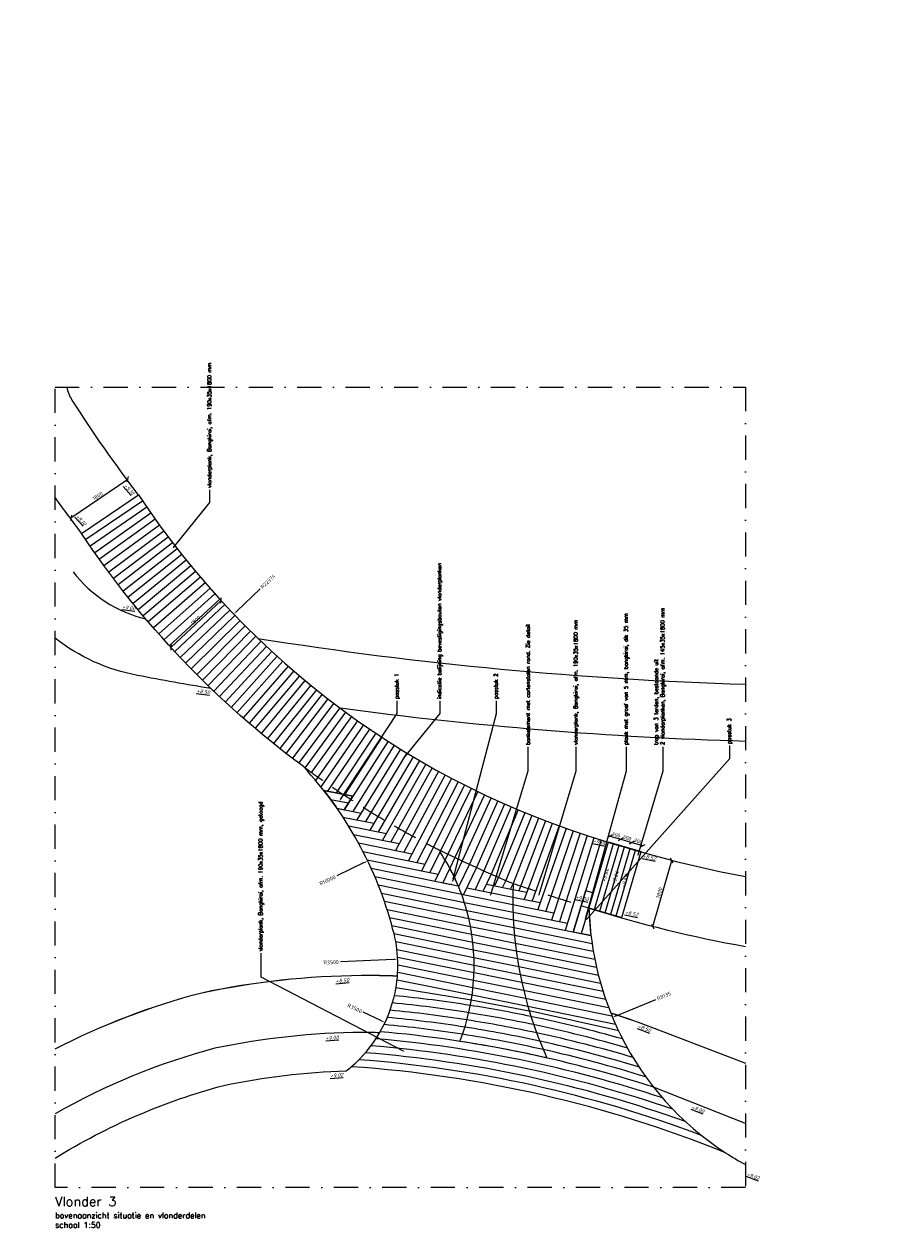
# Model space of a CAD drawing. Header units: metres. Extents: x -95462 to 707558, y 0 to 358316.
# Tile 18 of 50: x 33294 to 56236, y 251074 to 282652. Entities that reach past the tile are written whole.
import ezdxf
from ezdxf import colors
from ezdxf.entities.mleader import LeaderData, LeaderLine
from ezdxf.math import Vec2, Vec3

# ---------------------------------------------------------------- set-up
doc = ezdxf.new("R2010")
doc.units = ezdxf.units.M
doc.header["$LTSCALE"] = 20
doc.linetypes.add('DASHDOT', pattern=[25.4, 12.7, -6.35, 0, -6.35])
doc.linetypes.add('HIDDEN', pattern=[9.525, 6.35, -3.175])
for name, color, linetype, lineweight in [('B-RO-OG-HOOGTEPUNT-T18', 253, 'Continuous', 13), ('B-WE-GW-WADI_BODEM-G', 252, 'Continuous', 18), ('B-WE-GW-WADI_INSTEEK-G', 252, 'Continuous', 18), ('B-WE-VH-VERHARDING_HALFVERHARDING-G', 253, 'Continuous', 18), ('N-WE-HC-HOUTVORM-BALKJES-G', 30, 'Continuous', 18), ('N-WE-HC-HOUTVORM-DEKDEEL-G', 1, 'Continuous', 18), ('N-WE-SC-STAALVORM_cortenstaal-G', 4, 'Continuous', 25), ('X-XX-AL-BREEKLIJN-G', 7, 'DASHDOT', 18), ('X-XX-AL-M', 7, 'Continuous', 18)]:
    doc.layers.add(name, color=color, linetype=linetype, lineweight=lineweight)
doc.layers.add('tt00_tekst', color=7, linetype='Continuous')
doc.styles.add('NLCS-ISO', font='NLCS-ISO.ttf')
doc.styles.add('NLCS-ISO-M200-T18_CURSIEF', font='NLCS-ISO.ttf', dxfattribs={"oblique": 30, "height": 0.36})
doc.styles.add('ROMANS', font='romans.shx')
doc.dimstyles.new('NLCS RODOR-DIM-050mm$0', dxfattribs={"dimscale": 50, "dimtxt": 2, "dimasz": 2, "dimexe": 1.25, "dimexo": 0.625, "dimtad": 1, "dimdec": 0, "dimzin": 1, "dimdsep": 46, "dimtxsty": 'NLCS-ISO', "dimblk": 'OBLIQUE', "dimcen": 0, "dimse1": 1, "dimse2": 1, "dimclrd": 256, "dimclre": 1, "dimclrt": 256, "dimadec": 0, "dimazin": 0, "dimtfac": 1, "dimtdec": 0, "dimtmove": 0, "dimatfit": 0, "dimfxl": 1, "dimtolj": 1, "dimtzin": 0, "dimlwd": -1, "dimlwe": -1, "dimarcsym": 0})
doc.dimstyles.new('NLCS RODOR-DIM-050mm$4', dxfattribs={"dimscale": 50, "dimtxt": 2, "dimasz": 2, "dimexe": 1.25, "dimexo": 0.625, "dimgap": 1.5, "dimtad": 0, "dimdec": 0, "dimzin": 1, "dimdsep": 46, "dimtxsty": 'NLCS-ISO', "dimblk1": 'OBLIQUE', "dimsah": 1, "dimcen": 0, "dimse1": 1, "dimse2": 1, "dimsd1": 1, "dimclrd": 256, "dimclre": 1, "dimclrt": 256, "dimadec": 0, "dimazin": 0, "dimtfac": 1, "dimtdec": 0, "dimtofl": 0, "dimtmove": 0, "dimatfit": 0, "dimfxl": 1, "dimtolj": 1, "dimtzin": 0, "dimlwd": -1, "dimlwe": -1, "dimarcsym": 0})

# ---------------------------------------------------------------- blocks, each defined once
blk = doc.blocks.new('_Oblique')
at = {"color": 0, "linetype": 'ByBlock', "lineweight": -2}
blk.add_line((-0.5, -0.5), (0.5, 0.5), dxfattribs=at)
blk = doc.blocks.new('*D50')
at = {"layer": 'Defpoints', "color": 0, "transparency": 16777216}
for p in [(38460, 267529), (38559, 267423), (37244, 266193)]:
    blk.add_point(p, dxfattribs=at)
at = {"layer": 'X-XX-AL-M', "transparency": 16777216}
blk.add_line((37145, 266299), (38460, 267529), dxfattribs=at)
at = {"layer": 'X-XX-AL-M', "transparency": 16777216, "xscale": 100, "yscale": 100, "zscale": 100}
for p, rotation in [((38460, 267529), 43.08640594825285), ((37145, 266299), 223.0864059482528)]:
    blk.add_blockref('_Oblique', p, dxfattribs=dict(at, rotation=rotation))
at = {"layer": 'X-XX-AL-M', "transparency": 16777216, "insert": (37790, 267013), "char_height": 100, "attachment_point": 5, "rotation": 43.0864, "style": 'NLCS-ISO'}
blk.add_mtext('\\A1;1800', dxfattribs=at)
blk = doc.blocks.new('*D59')
at = {"layer": 'Defpoints', "color": 0, "transparency": 16777216}
for p in [(36015, 270711), (36293, 270300), (34803, 269290)]:
    blk.add_point(p, dxfattribs=at)
at = {"layer": 'X-XX-AL-M', "transparency": 16777216}
blk.add_line((34524, 269701), (36015, 270711), dxfattribs=at)
at = {"layer": 'X-XX-AL-M', "transparency": 16777216, "xscale": 100, "yscale": 100, "zscale": 100}
for p, rotation in [((36015, 270711), 34.11128472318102), ((34524, 269701), 214.111284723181)]:
    blk.add_blockref('_Oblique', p, dxfattribs=dict(at, rotation=rotation))
at = {"layer": 'X-XX-AL-M', "transparency": 16777216, "insert": (35224, 270273), "char_height": 100, "attachment_point": 5, "rotation": 34.1113, "style": 'NLCS-ISO'}
blk.add_mtext('\\A1;1800', dxfattribs=at)
blk = doc.blocks.new('*D60')
at = {"layer": 'Defpoints', "color": 0, "transparency": 16777216}
for p in [(48610, 261197), (50284, 260708), (48105, 259468)]:
    blk.add_point(p, dxfattribs=at)
at = {"layer": 'X-XX-AL-M', "transparency": 16777216}
blk.add_line((49779, 258980), (50284, 260708), dxfattribs=at)
at = {"layer": 'X-XX-AL-M', "transparency": 16777216, "xscale": 100, "yscale": 100, "zscale": 100}
for p, rotation in [((50284, 260708), 73.72591290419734), ((49779, 258980), 253.7259129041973)]:
    blk.add_blockref('_Oblique', p, dxfattribs=dict(at, rotation=rotation))
at = {"layer": 'X-XX-AL-M', "transparency": 16777216, "insert": (49954, 259866), "char_height": 100, "attachment_point": 5, "rotation": 73.7259, "style": 'NLCS-ISO'}
blk.add_mtext('\\A1;1800', dxfattribs=at)
blk = doc.blocks.new('*D61')
at = {"layer": 'Defpoints', "color": 0, "transparency": 16777216}
for p in [(54948, 282652), (38793, 267172)]:
    blk.add_point(p, dxfattribs=at)
at = {"layer": 'X-XX-AL-M', "transparency": 16777216}
blk.add_line((38865, 267242), (39484, 267835), dxfattribs=at)
blk.add_solid([(38853, 267254), (38876, 267230), (38793, 267172)], dxfattribs=at)
at = {"layer": 'X-XX-AL-M', "transparency": 16777216, "insert": (39690, 268032), "char_height": 100, "attachment_point": 5, "rotation": 43.7777, "style": 'NLCS-ISO'}
blk.add_mtext('\\A1;R22374', dxfattribs=at)
blk = doc.blocks.new('*D62')
at = {"layer": 'Defpoints', "color": 0, "transparency": 16777216}
for p in [(42307, 260698), (33294, 256366)]:
    blk.add_point(p, dxfattribs=at)
at = {"layer": 'X-XX-AL-M', "transparency": 16777216}
blk.add_line((42217, 260655), (41497, 260309), dxfattribs=at)
blk.add_solid([(42210, 260670), (42224, 260640), (42307, 260698)], dxfattribs=at)
at = {"layer": 'X-XX-AL-M', "transparency": 16777216, "insert": (41253, 260192), "char_height": 100, "attachment_point": 5, "rotation": 25.6735, "style": 'NLCS-ISO'}
blk.add_mtext('\\A1;R10000', dxfattribs=at)
blk = doc.blocks.new('*D63')
at = {"layer": 'Defpoints', "color": 0, "transparency": 16777216}
for p in [(43093, 258124), (39597, 257960)]:
    blk.add_point(p, dxfattribs=at)
at = {"layer": 'X-XX-AL-M', "transparency": 16777216}
blk.add_line((42993, 258119), (41589, 258053), dxfattribs=at)
blk.add_solid([(42992, 258136), (42994, 258103), (43093, 258124)], dxfattribs=at)
at = {"layer": 'X-XX-AL-M', "transparency": 16777216, "insert": (41345, 258042), "char_height": 100, "attachment_point": 5, "rotation": 2.6907, "style": 'NLCS-ISO'}
blk.add_mtext('\\A1;R3500', dxfattribs=at)
blk = doc.blocks.new('*D64')
at = {"layer": 'Defpoints', "color": 0, "transparency": 16777216}
for p in [(39597, 257960), (42759, 256460)]:
    blk.add_point(p, dxfattribs=at)
at = {"layer": 'X-XX-AL-M', "transparency": 16777216}
blk.add_line((42669, 256503), (42188, 256731), dxfattribs=at)
blk.add_solid([(42676, 256518), (42662, 256488), (42759, 256460)], dxfattribs=at)
at = {"layer": 'X-XX-AL-M', "transparency": 16777216, "insert": (41966, 256836), "char_height": 100, "attachment_point": 5, "rotation": 334.6386, "style": 'NLCS-ISO'}
blk.add_mtext('\\A1;R3500', dxfattribs=at)
blk = doc.blocks.new('*D65')
at = {"layer": 'Defpoints', "color": 0, "transparency": 16777216}
for p in [(56236, 259726), (48727, 256598)]:
    blk.add_point(p, dxfattribs=at)
at = {"layer": 'X-XX-AL-M', "transparency": 16777216}
blk.add_line((48819, 256636), (49857, 257069), dxfattribs=at)
blk.add_solid([(48812, 256652), (48825, 256621), (48727, 256598)], dxfattribs=at)
at = {"layer": 'X-XX-AL-M', "transparency": 16777216, "insert": (50074, 257159), "char_height": 100, "attachment_point": 5, "rotation": 22.6177, "style": 'NLCS-ISO'}
blk.add_mtext('\\A1;R8135', dxfattribs=at)
blk = doc.blocks.new('*D66')
at = {"layer": 'Defpoints', "color": 0, "transparency": 16777216}
for p in [(48609, 261195), (48942, 261269), (48897, 261113)]:
    blk.add_point(p, dxfattribs=at)
at = {"layer": 'X-XX-AL-M', "transparency": 16777216}
blk.add_line((48654, 261352), (48942, 261269), dxfattribs=at)
at = {"layer": 'X-XX-AL-M', "transparency": 16777216, "xscale": 100, "yscale": 100, "zscale": 100}
for p, rotation in [((48654, 261352), 164.1097087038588), ((48942, 261269), 344.1097087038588)]:
    blk.add_blockref('_Oblique', p, dxfattribs=dict(at, rotation=rotation))
at = {"layer": 'X-XX-AL-M', "transparency": 16777216, "insert": (48820, 261389), "char_height": 100, "attachment_point": 5, "rotation": 344.1097, "style": 'NLCS-ISO'}
blk.add_mtext('\\A1;300', dxfattribs=at)
blk = doc.blocks.new('*D67')
at = {"layer": 'Defpoints', "color": 0, "transparency": 16777216}
for p in [(49231, 261185), (48897, 261113), (49185, 261029)]:
    blk.add_point(p, dxfattribs=at)
at = {"layer": 'X-XX-AL-M', "transparency": 16777216}
blk.add_line((48943, 261269), (49231, 261185), dxfattribs=at)
at = {"layer": 'X-XX-AL-M', "transparency": 16777216, "xscale": 100, "yscale": 100, "zscale": 100}
for p, rotation in [((48943, 261269), 163.7261165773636), ((49231, 261185), 343.7261165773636)]:
    blk.add_blockref('_Oblique', p, dxfattribs=dict(at, rotation=rotation))
at = {"layer": 'X-XX-AL-M', "transparency": 16777216, "insert": (49110, 261305), "char_height": 100, "attachment_point": 5, "rotation": 343.7261, "style": 'NLCS-ISO'}
blk.add_mtext('\\A1;300', dxfattribs=at)
blk = doc.blocks.new('*D68')
at = {"layer": 'Defpoints', "color": 0, "transparency": 16777216}
for p in [(49185, 261029), (49473, 260944), (49519, 261101)]:
    blk.add_point(p, dxfattribs=at)
at = {"layer": 'X-XX-AL-M', "transparency": 16777216}
blk.add_line((49231, 261185), (49519, 261101), dxfattribs=at)
at = {"layer": 'X-XX-AL-M', "transparency": 16777216, "xscale": 100, "yscale": 100, "zscale": 100}
for p, rotation in [((49231, 261185), 163.7261165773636), ((49519, 261101), 343.7261165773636)]:
    blk.add_blockref('_Oblique', p, dxfattribs=dict(at, rotation=rotation))
at = {"layer": 'X-XX-AL-M', "transparency": 16777216, "insert": (49398, 261221), "char_height": 100, "attachment_point": 5, "rotation": 343.7261, "style": 'NLCS-ISO'}
blk.add_mtext('\\A1;300', dxfattribs=at)

msp = doc.modelspace()

# ---------------------------------------------------------------- linework, layer by layer
at = {"layer": 'B-WE-GW-WADI_BODEM-G'}
for points in [[(38201.502, 265219.258, -0.004826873), (36266.252, 265565.863, -0.120351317), (34106.065, 266547.243, -0.120351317)], [(52212.774, 263836.335, -0.026191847), (41587.031, 264704.974)], [(34106.065, 255773.298, -0.054178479), (37951.734, 257244.701, -0.05031643), (42144.692, 257701.52, -0.011203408), (43085.976, 257687.934)], [(34106.065, 255771.612, -0.054188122), (37952.081, 257243.241, -0.050316), (42144.704, 257700.02, -0.011202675), (43085.86, 257686.438)], [(48677.142, 256714.833, -0.0144287), (49821.384, 256314.379), (52212.774, 255399.2)], [(48677.863, 256713.03, -0.014414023), (49820.848, 256312.978), (52212.774, 255397.594)]]:
    msp.add_lwpolyline(points, format="xyb", dxfattribs=at)
at = {"layer": 'B-WE-GW-WADI_INSTEEK-G', "ltscale": 150, "flags": 128}
for points in [[(34578.819, 268284.358, 0.173299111), (36481.578, 267053.993, 0.173299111)], [(39424.562, 266538.592, 0.032038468), (52212.774, 265336.984, 0.032038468)], [(42615.732, 256189.143, 0.031469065), (42156.652, 256201.568, 0.049851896), (38298.438, 255784.836, 0.064782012), (34106.065, 254068.339, 0.064782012)]]:
    msp.add_lwpolyline(points, format="xyb", dxfattribs=at)
msp.add_lwpolyline([(52212.774, 253809.096), (49804.408, 254764.596)], dxfattribs=at)
at = {"layer": 'B-WE-VH-VERHARDING_HALFVERHARDING-G'}
for points in [[(34411.521, 273129.924, 0.09301651), (34548.762, 272787.53, 0.021016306), (36290.415, 270298.684)], [(34106.065, 270228.354, 0.008255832), (34802.771, 269288.024)], [(48608.934, 261194.751, 0.029775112), (52212.774, 260288.863, 0.029775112)], [(34106.065, 252905.823, -0.07312305), (38529.673, 254811.571, -0.043761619), (41740.847, 255193.368, 0.012474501), (41876.142, 255303.758)], [(51686.146, 253047.295, 0.019534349), (52212.774, 252733.269, 0.019534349)]]:
    msp.add_lwpolyline(points, format="xyb", dxfattribs=at)
msp.add_arc((58010.191, 290973.801), 33027.8, 252.5470481, 259.8904133, dxfattribs=at)
at = {"layer": 'N-WE-HC-HOUTVORM-BALKJES-G', "color": 253, "linetype": 'HIDDEN', "ltscale": 5}
for centre, radius, start, end in [((55090.609, 282742.882), 24336.131, 233.4821529, 243.4645992), ((84778.593, 376178.086), 122337.728, 251.57948522, 252.55306143)]:
    msp.add_arc(centre, radius, start, end, dxfattribs=at)
at = {"layer": 'N-WE-HC-HOUTVORM-DEKDEEL-G'}
for p, q in [((36400.704, 270140.286), (34911.405, 269128.501)), ((36509.328, 269980.778), (35028.812, 268956.185)), ((36619.325, 269822.213), (35147.7, 268784.889)), ((36730.684, 269664.602), (35268.062, 268614.624)), ((36843.399, 269507.958), (35389.887, 268445.403)), ((36957.461, 269352.291), (35513.168, 268277.24)), ((37072.862, 269197.615), (35637.894, 268110.146)), ((37189.592, 269043.939), (35764.057, 267944.134)), ((37307.643, 268891.276), (35891.648, 267779.216)), ((37427.007, 268739.637), (36020.656, 267615.405)), ((37547.674, 268589.033), (36151.072, 267452.713)), ((37669.635, 268439.475), (36282.886, 267291.152)), ((37792.882, 268290.975), (36416.089, 267130.734)), ((37917.405, 268143.543), (36550.671, 266971.47)), ((38043.196, 267997.191), (36686.621, 266813.373)), ((38170.243, 267851.93), (36823.93, 266656.455)), ((38298.539, 267707.769), (36962.587, 266500.727)), ((38428.074, 267564.72), (37102.582, 266346.201)), ((38558.838, 267422.794), (37243.905, 266192.887)), ((38690.82, 267282.002), (37386.545, 266040.799)), ((38824.013, 267142.352), (37530.491, 265889.946)), ((38958.405, 267003.857), (37675.733, 265740.341)), ((39093.986, 266866.526), (37822.26, 265591.994)), ((39230.747, 266730.37), (37970.061, 265444.916)), ((39368.677, 266595.398), (38119.126, 265299.118)), ((39507.766, 266461.621), (38269.442, 265154.612)), ((39648.004, 266329.048), (38420.999, 265011.407)), ((39789.38, 266197.69), (38573.785, 264869.515)), ((39931.884, 266067.556), (38727.79, 264728.946)), ((40075.505, 265938.657), (38883.001, 264589.711)), ((40220.232, 265811), (39039.408, 264451.819)), ((40366.055, 265684.597), (39196.998, 264315.282)), ((40512.963, 265559.457), (39355.76, 264180.109)), ((40660.944, 265435.588), (39515.681, 264046.31)), ((40809.989, 265313), (39676.751, 263913.896)), ((40960.085, 265191.702), (39838.957, 263782.875)), ((41111.222, 265071.703), (40002.287, 263653.259)), ((41263.389, 264953.012), (40166.729, 263525.056)), ((41416.573, 264835.638), (40332.271, 263398.277)), ((41570.764, 264719.59), (40498.899, 263272.93)), ((41725.951, 264604.876), (40666.603, 263149.024)), ((41882.121, 264491.504), (40835.369, 263026.57)), ((42039.263, 264379.484), (40939.409, 262811.822)), ((42197.365, 264268.824), (41078.021, 262643.748)), ((42356.416, 264159.531), (41255.031, 262530.63)), ((42516.403, 264051.614), (41477.074, 262485.548)), ((42839.141, 263839.94), (41691.424, 262044.069)), ((42677.316, 263945.081), (41694.695, 262436.381)), ((43001.867, 263736.198), (41912.722, 261999.138)), ((43165.482, 263633.864), (42023.786, 261777.609)), ((43329.974, 263532.945), (42244.121, 261732.874)), ((43495.33, 263433.448), (42358.018, 261510.77)), ((43661.537, 263335.382), (42577.525, 261466.202)), ((43828.585, 263238.752), (42694.344, 261243.505)), ((43996.46, 263143.567), (42913.157, 261199.078)), ((44165.149, 263049.834), (43032.989, 260975.769)), ((44334.641, 262957.559), (43251.239, 260931.457)), ((44504.922, 262866.749), (43374.172, 260707.518)), ((44675.98, 262777.411), (43591.987, 260663.294)), ((41151.397, 262551.671), (41916.543, 262396.32)), ((44847.802, 262689.552), (43718.114, 260438.707)), ((45020.376, 262603.178), (43935.621, 260394.545)), ((45193.688, 262518.296), (44406.155, 260879.249)), ((45367.726, 262434.912), (44593.589, 260787.494)), ((41331.215, 262316.183), (41803.983, 262220.195)), ((45542.477, 262353.032), (44782.709, 260699.286)), ((45717.927, 262272.663), (44972.288, 260612.06)), ((45894.064, 262193.809), (45162.328, 260525.816)), ((46070.875, 262116.478), (45352.831, 260440.552)), ((41498.58, 262083.224), (42132.583, 261954.498)), ((41654.599, 261852.567), (42463.098, 261688.413)), ((46248.346, 262040.675), (45543.8, 260356.267)), ((46426.464, 261966.405), (45735.24, 260272.961)), ((46605.217, 261893.674), (45927.151, 260190.634)), ((46784.589, 261822.488), (46119.539, 260109.284)), ((41800.201, 261624.026), (42795.753, 261421.894)), ((46964.57, 261752.852), (46271.323, 259920.315)), ((47145.144, 261684.77), (46411.209, 259692.934)), ((47326.298, 261618.249), (46620.439, 259650.453)), ((47508.02, 261553.292), (46764.291, 259422.267)), ((47690.295, 261489.905), (46974.174, 259379.654)), ((41936.173, 261397.44), (43130.768, 261154.895)), ((42063.19, 261172.673), (43468.359, 260887.373)), ((47873.11, 261428.093), (47122.092, 259150.642)), ((48056.452, 261367.86), (47332.744, 259107.872)), ((48239.712, 261307.3), (47484.829, 258878.015)), ((48424.082, 261250.233), (47696.368, 258835.065)), ((42181.834, 260949.605), (43808.745, 260619.284)), ((48248.941, 259426.306), (48753.49, 261154.653)), ((48536.921, 259342.238), (49041.47, 261070.584)), ((48824.901, 259258.169), (49329.45, 260986.515)), ((48968.891, 259216.135), (49473.44, 260944.481)), ((42292.613, 260728.134), (44152.141, 260350.584)), ((44333.486, 260728.008), (44065.033, 260169.291)), ((42395.973, 260508.17), (44681.317, 260044.164)), ((42492.304, 260289.633), (44769.72, 259827.236)), ((44459.233, 260507.907), (44275.958, 260126.466)), ((42581.956, 260072.451), (44841.935, 259613.595)), ((46114.29, 259952.198), (46479.424, 259878.063)), ((42665.236, 259856.564), (44904.095, 259401.996)), ((42742.423, 259641.913), (44957.523, 259192.169)), ((46111.139, 259753.859), (46829.14, 259608.079)), ((42813.764, 259428.45), (45001.591, 258984.243)), ((46111.875, 259554.731), (47183.59, 259337.135)), ((46116.546, 259354.804), (47542.991, 259065.185)), ((42879.482, 259216.128), (45036.775, 258778.121)), ((42936.584, 259005.556), (45063.475, 258573.721)), ((46125.206, 259154.067), (48160.793, 258740.77)), ((46137.913, 258952.508), (48188.404, 258536.185)), ((42994.837, 258794.75), (45082.024, 258370.976)), ((46154.733, 258750.114), (48221.526, 258330.482)), ((43039.907, 258586.62), (45092.7, 258169.83)), ((43071.031, 258381.322), (45096.524, 257970.075)), ((46175.739, 258546.871), (48260.321, 258123.626)), ((46201.011, 258342.761), (48304.969, 257915.582)), ((43089.677, 258178.558), (45093.326, 257771.746)), ((46230.636, 258137.767), (48355.676, 257706.308)), ((43091.931, 257780.143), (45065.844, 257379.368)), ((43096.484, 257978.197), (45083.061, 257574.851)), ((46264.711, 257931.87), (48412.671, 257495.758)), ((46303.343, 257725.048), (48476.214, 257283.878)), ((43046.465, 257383.933), (45021.964, 257056.965)), ((43076.359, 257584.326), (45041.758, 257185.28)), ((46346.647, 257517.277), (48546.596, 257070.609)), ((46394.751, 257308.531), (48624.15, 256855.884)), ((46447.795, 257098.783), (48709.253, 256639.626)), ((46505.935, 256888), (48802.339, 256421.748)), ((48887.033, 256239.943), (46542.256, 256764.563))]:
    msp.add_line(p, q, dxfattribs=at)
at = {"layer": 'N-WE-HC-HOUTVORM-DEKDEEL-G', "color": 2, "linetype": 'HIDDEN', "ltscale": 5}
for p, q in [((44406.155, 260879.249), (44333.486, 260728.008)), ((46119.539, 260109.284), (46050.304, 259965.189))]:
    msp.add_line(p, q, dxfattribs=at)
at = {"layer": 'N-WE-HC-HOUTVORM-DEKDEEL-G', "color": 2}
for p, q in [((48392.931, 259384.272), (48897.48, 261112.618)), ((48680.911, 259300.203), (49185.46, 261028.55)), ((44594.415, 260789.253), (44459.233, 260507.907)), ((44782.709, 260699.286), (44578.265, 260273.789)), ((44972.288, 260612.06), (44689.742, 260024.013)), ((45162.328, 260525.816), (44821.61, 259816.701)), ((45352.831, 260440.552), (45119.615, 259955.174)), ((45543.8, 260356.267), (45330.508, 259912.355)), ((45735.24, 260272.961), (45628.509, 260050.829)), ((44908.718, 259997.993), (46111.139, 259753.859)), ((45417.616, 260093.647), (46114.29, 259952.198)), ((45927.151, 260190.634), (45839.404, 260008.01)), ((44766.755, 259827.838), (46111.875, 259554.731)), ((44841.935, 259613.595), (46116.546, 259354.804)), ((44904.095, 259401.996), (46125.206, 259154.067)), ((44957.523, 259192.169), (46137.913, 258952.508)), ((45001.591, 258984.243), (46154.733, 258750.114)), ((45036.775, 258778.121), (46175.739, 258546.871)), ((45063.475, 258573.721), (46201.011, 258342.761)), ((45082.024, 258370.976), (46230.636, 258137.767)), ((45092.7, 258169.83), (46264.711, 257931.87)), ((45093.326, 257771.746), (46346.647, 257517.277)), ((45096.524, 257970.075), (46303.343, 257725.048)), ((45065.844, 257379.368), (46447.795, 257098.783)), ((45083.061, 257574.851), (46394.751, 257308.531)), ((45021.964, 257056.965), (46542.256, 256764.563)), ((45041.758, 257185.28), (46505.935, 256888))]:
    msp.add_line(p, q, dxfattribs=at)
at = {"layer": 'N-WE-HC-HOUTVORM-DEKDEEL-G', "linetype": 'HIDDEN'}
msp.add_line((44578.265, 260273.789), (44486.901, 260083.637), dxfattribs=at)
at = {"layer": 'N-WE-HC-HOUTVORM-DEKDEEL-G'}
for points in [[(41876.142, 255303.758, 0.165050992), (43021.691, 257239.65, 0.120165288), (42968.614, 258897.168, 0.124237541), (40608.831, 263184.626, -0.086814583), (34802.771, 269288.024), (36293.46, 270300.724, 0.176458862), (48609.503, 261196.677), (48104.951, 259468.341, 0.10726461), (48943.449, 256121.03, 0.133532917), (51686.146, 253047.295)], [(49804.408, 254764.596, 0.05541441), (42634.489, 256221.527)], [(50309.148, 254185.631, 0.062068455), (42390.27, 255851.253, 0.05541441)], [(50037.114, 254483.401, 0.058497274), (42520.452, 256035.858, 0.05541441)], [(51058.33, 253501.329, 0.071528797), (42071.912, 255485.21, 0.05541441)], [(50637.524, 253863.663, 0.066297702), (42241.778, 255667.705, 0.05541441)], [(51686.146, 253047.295, 0.078799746), (41876.142, 255303.758, 0.05541441)]]:
    msp.add_lwpolyline(points, format="xyb", dxfattribs=at)
at = {"layer": 'N-WE-HC-HOUTVORM-DEKDEEL-G', "flags": 128}
msp.add_lwpolyline([(41151.397, 262551.671, -0.014580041), (41498.58, 262083.224), (41691.424, 262044.069), (41916.543, 262396.32)], format="xyb", close=True, dxfattribs=at)
for points in [[(44459.233, 260507.907), (44275.958, 260126.466), (44681.317, 260044.164), (44578.265, 260273.789), (44459.233, 260507.907)], [(48160.793, 258740.77), (47696.368, 258835.065), (48023.844, 259921.906), (48220.592, 259864.469), (48104.951, 259468.341)]]:
    msp.add_lwpolyline(points, close=True, dxfattribs=at)
at = {"layer": 'N-WE-HC-HOUTVORM-DEKDEEL-G'}
msp.add_lwpolyline([(48104.951, 259468.341), (47907.564, 258792.185)], dxfattribs=at)
for radius, start, end in [(34084.228, 81.0052857, 84.3787615), (33694.228, 81.0520867, 84.504541), (33889.228, 81.0226608, 84.4315856), (33499.228, 81.0938914, 84.598773), (34084.228, 74.1258524, 78.2855175), (33304.228, 81.1484636, 84.7157572), (33889.228, 73.8049973, 78.0952278), (33694.228, 73.454479, 77.892274), (33499.228, 73.069684, 77.6758554), (33304.228, 72.6444685, 77.4450659)]:
    msp.add_arc((39666.744, 223245.574), radius, start, end, dxfattribs=at)
at = {"layer": 'N-WE-HC-HOUTVORM-DEKDEEL-G', "color": 2}
for radius, start, end in [(34084.228, 78.2855175, 81.0052857), (33694.228, 77.892274, 81.0520867), (33889.228, 78.0952278, 81.0226608), (33304.228, 77.4450659, 81.1484636), (33499.228, 77.6758554, 81.0938914)]:
    msp.add_arc((39666.744, 223245.574), radius, start, end, dxfattribs=at)
at = {"layer": 'N-WE-SC-STAALVORM_cortenstaal-G', "flags": 128}
for points in [[(48609.506, 261196.685), (49473.446, 260944.479)], [(48611.187, 261202.445), (49475.127, 260950.239)], [(48103.27, 259462.581), (48967.209, 259210.375)], [(48104.951, 259468.341), (48968.891, 259216.135)]]:
    msp.add_lwpolyline(points, dxfattribs=at)
at = {"layer": 'N-WE-SC-STAALVORM_cortenstaal-G'}
msp.add_lwpolyline([(46119.539, 260109.284, 0.116390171), (47002.679, 255531.872, 0.017530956), (44722.701, 255966.489, 0.161136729), (44899.857, 259417.236, 0.079337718), (44201.434, 260935.759), (44218.426, 260970.355, 0.014805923), (46128.405, 260105.563)], format="xyb", dxfattribs=at)
at = {"layer": 'X-XX-AL-BREEKLIJN-G', "ltscale": 2.5}
msp.add_lwpolyline([(34106.065, 273129.924), (52212.774, 273129.924), (52212.774, 252130.351), (34106.065, 252130.351)], close=True, dxfattribs=at)

# ---------------------------------------------------------------- texts
at = {"layer": 'B-RO-OG-HOOGTEPUNT-T18', "style": 'NLCS-ISO-M200-T18_CURSIEF', "oblique": 15}
for s, rotation, p in [('%%U+9.10', 311.8855824, (35908.822, 270533.851)), ('%%U+9.10', 311.8855824, (34646.573, 269728.165)), ('%%u+9.00', 352.6866169, (35862.497, 267316.941)), ('%%u+8.50', 352.6866169, (37814.697, 265114.841)), ('%%U+9.00', 348.3884162, (48211.385, 261178.871)), ('%%U+8.52', 348.3884162, (49511.097, 260780.675)), ('+8.84', 73.7261166, (48540.678, 260136.69)), ('+8.84', 73.7261166, (48798.809, 260068.816)), ('+8.68', 73.7261166, (49047.883, 259978.317)), ('%%U+9.00', 348.3884162, (47750.475, 259707.518)), ('%%U+8.52', 348.3884162, (49050.187, 259309.322)), ('%%U+8.50', 4.7922627, (41473.42, 257500.49)), ('%%U+9.00', 4.7922627, (41207.472, 255998.286)), ('%%U+8.50', 339.4657368, (49381.59, 256325.58)), ('%%u+9.02', 4.7922627, (41325.643, 255014.966)), ('%%U+9.00', 339.4657368, (50788.92, 254202.367)), ('%%u+9.02', 339.4657368, (52234.753, 252445.369))]:
    msp.add_text(s, height=100, rotation=rotation, dxfattribs=at).set_placement(p)
at = {"layer": 'tt00_tekst', "insert": (34106.065, 251893.249), "char_height": 250, "width": 5688.91318, "attachment_point": 1, "style": 'ROMANS'}
msp.add_mtext('{\\C4;Vlonder 3\\P\\H0.6x;\\C3;bovenaanzicht situatie en vlonderdelen\\Pschaal 1:50}', dxfattribs=at)

# ---------------------------------------------------------------- dimensions: what is measured, and where the dimension line sits
at = {"layer": 'X-XX-AL-M'}
for center, mpoint, picture, middle in [((54947.55, 282652.352), (38792.698, 267172.459), '*D61', (39689.962, 268032.235)), ((33294.347, 256365.658), (42307.123, 260698.078), '*D62', (41253.358, 260191.535)), ((56235.965, 259726.475), (48726.516, 256597.864), '*D65', (50073.954, 257159.238)), ((39596.534, 257959.579), (43092.675, 258123.882), '*D63', (41344.605, 258041.731)), ((39596.534, 257959.579), (42759.217, 256460.434), '*D64', (41966.243, 256836.312))]:
    dim = msp.add_radius_dim(center=center, mpoint=mpoint, dimstyle='NLCS RODOR-DIM-050mm$4', dxfattribs=at)
    dim.commit()
    dim.dimension.update_dxf_attribs({"geometry": picture, "text_midpoint": middle, "dimtype": 164})
for p1, p2, distance, picture, middle in [((34802.771, 269290.024), (36293.46, 270299.724), 496.611, '*D59', (35224.05, 270273.314)), ((48608.937, 261194.759), (48897.48, 261112.618), 162.99, '*D66', (48820.08, 261388.595)), ((48104.951, 259468.341), (48609.503, 261196.677), -1744.229, '*D60', (49953.574, 259866.488)), ((48897.48, 261112.618), (49185.46, 261028.55), 162.986, '*D67', (49109.912, 261305.034)), ((49185.46, 261028.55), (49473.44, 260944.481), 162.986, '*D68', (49397.892, 261220.965))]:
    dim = msp.add_aligned_dim(p1=p1, p2=p2, distance=distance, dimstyle='NLCS RODOR-DIM-050mm$0', dxfattribs=at)
    dim.commit()
    dim.dimension.update_dxf_attribs({"geometry": picture, "text_midpoint": middle})
dim = msp.add_linear_dim(base=(38459.928, 267528.541), p1=(37243.905, 266192.887), p2=(38558.838, 267422.794), angle=43.0864059, dimstyle='NLCS RODOR-DIM-050mm$0', dxfattribs=at)
dim.commit()
dim.dimension.update_dxf_attribs({"geometry": '*D50', "text_midpoint": (37845.139, 266953.505), "dimtype": 161})

# ---------------------------------------------------------------- leaders
ml = msp.add_multileader_mtext('Standard')
ml.set_content('vlonderplank, Bangkirai, afm. 190x35x1800 mm', color=2, style='ROMANS')
ml.set_leader_properties(color=1)
ml.build(insert=Vec2(0, 0))
ml.multileader.update_dxf_attribs({"has_dogleg": 0, "text_left_attachment_type": 3, "text_right_attachment_type": 3, "dogleg_length": 0.36, "arrow_head_size": 50, "scale": 50})
ctx = ml.context
ctx.base_point, ctx.scale, ctx.char_height, ctx.arrow_head_size, ctx.landing_gap_size, ctx.plane_origin, ctx.plane_x_axis, ctx.plane_y_axis = Vec3(38168.634, 270438.295), 50, 100, 50, 50, Vec3(38439.925, 269631.548), Vec3(0, 1), Vec3(-1, 0)
ctx.left_attachment, ctx.right_attachment = 3, 3
notes = []
notes.append((ctx, [(0, (1, 1, 0), (38168.634, 270420.295), (0, 1), 18, [(0, [(37178.867, 268882.58), (38168.634, 270101.437)], 0, [])])]))
ctx.mtext.insert, ctx.mtext.text_direction, ctx.mtext.rotation, ctx.mtext.flow_direction = Vec3(38101.968, 270488.295), Vec3(0, 1), 1.570796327, 5
ml = msp.add_multileader_mtext('Standard')
ml.set_content('indicatie belijning bevestigingsbouten vlonderplanken', color=2, style='ROMANS')
ml.set_leader_properties(color=1)
ml.build(insert=Vec2(0, 0))
ml.multileader.update_dxf_attribs({"has_dogleg": 0, "text_left_attachment_type": 3, "text_right_attachment_type": 3, "dogleg_length": 0.36, "arrow_head_size": 50, "scale": 50})
ctx = ml.context
ctx.base_point, ctx.scale, ctx.char_height, ctx.arrow_head_size, ctx.landing_gap_size, ctx.plane_origin, ctx.plane_x_axis, ctx.plane_y_axis = Vec3(44202.155, 264901.179), 50, 100, 50, 50, Vec3(44473.445, 264094.433), Vec3(0, 1), Vec3(-1, 0)
ctx.left_attachment, ctx.right_attachment = 3, 3
notes.append((ctx, [(0, (1, 1, 0), (44202.155, 264883.179), (0, 1), 18, [(0, [(43212.387, 263345.464), (44202.155, 264564.321)], 0, [])])]))
ctx.mtext.insert, ctx.mtext.text_direction, ctx.mtext.rotation, ctx.mtext.flow_direction = Vec3(44135.488, 264951.179), Vec3(0, 1), 1.570796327, 5
ml = msp.add_multileader_mtext('Standard')
ml.set_content('trap van 3 terden, bestaande uit\\P2 vlonderplanken, Bangkirai, afm. 145x35x1800 mm', color=2, style='ROMANS')
ml.set_leader_properties(color=1)
ml.build(insert=Vec2(0, 0))
ml.multileader.update_dxf_attribs({"has_dogleg": 0, "text_left_attachment_type": 3, "text_right_attachment_type": 3, "dogleg_length": 0.36, "arrow_head_size": 50, "scale": 50})
ctx = ml.context
ctx.base_point, ctx.scale, ctx.char_height, ctx.arrow_head_size, ctx.landing_gap_size, ctx.plane_origin, ctx.plane_x_axis, ctx.plane_y_axis = Vec3(50053.248, 263695.209), 50, 100, 50, 50, Vec3(50324.538, 260516.984), Vec3(0, 1), Vec3(-1, 0)
ctx.left_attachment, ctx.right_attachment = 3, 3
notes.append((ctx, [(0, (1, 1, 0), (50053.248, 263677.209), (0, 1), 18, [(0, [(49380.444, 260809.765), (50053.248, 263063.789)], 0, [])])]))
ctx.mtext.insert, ctx.mtext.text_direction, ctx.mtext.rotation, ctx.mtext.flow_direction = Vec3(49819.915, 263745.209), Vec3(0, 1), 1.570796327, 5
ml = msp.add_multileader_mtext('Standard')
ml.set_content('bankelement met cortenstalen rand. Zie detail', color=2, style='ROMANS')
ml.set_leader_properties(color=1)
ml.build(insert=Vec2(0, 0))
ml.multileader.update_dxf_attribs({"has_dogleg": 0, "text_left_attachment_type": 3, "text_right_attachment_type": 3, "dogleg_length": 0.36, "arrow_head_size": 50, "scale": 50})
ctx = ml.context
ctx.base_point, ctx.scale, ctx.char_height, ctx.arrow_head_size, ctx.landing_gap_size, ctx.plane_origin, ctx.plane_x_axis, ctx.plane_y_axis = Vec3(46510.759, 263695.209), 50, 100, 50, 50, Vec3(46782.049, 260516.984), Vec3(0, 1), Vec3(-1, 0)
ctx.left_attachment, ctx.right_attachment = 3, 3
notes.append((ctx, [(0, (1, 1, 0), (46510.759, 263677.209), (0, 1), 18, [(0, [(45520.992, 259768.015), (46510.759, 263063.789)], 0, [])])]))
ctx.mtext.insert, ctx.mtext.text_direction, ctx.mtext.rotation, ctx.mtext.flow_direction = Vec3(46460.759, 263745.209), Vec3(0, 1), 1.570796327, 5
ml = msp.add_multileader_mtext('Standard')
ml.set_content('vlonderplank, Bangkirai, afm. 190x35x1800 mm', color=2, style='ROMANS')
ml.set_leader_properties(color=1)
ml.build(insert=Vec2(0, 0))
ml.multileader.update_dxf_attribs({"has_dogleg": 0, "text_left_attachment_type": 3, "text_right_attachment_type": 3, "dogleg_length": 0.36, "arrow_head_size": 50, "scale": 50})
ctx = ml.context
ctx.base_point, ctx.scale, ctx.char_height, ctx.arrow_head_size, ctx.landing_gap_size, ctx.plane_origin, ctx.plane_x_axis, ctx.plane_y_axis = Vec3(47774.946, 263695.209), 50, 100, 50, 50, Vec3(48046.236, 260516.984), Vec3(0, 1), Vec3(-1, 0)
ctx.left_attachment, ctx.right_attachment = 3, 3
notes.append((ctx, [(0, (1, 1, 0), (47774.946, 263677.209), (0, 1), 18, [(0, [(46785.178, 259768.015), (47774.946, 263063.789)], 0, [])])]))
ctx.mtext.insert, ctx.mtext.text_direction, ctx.mtext.rotation, ctx.mtext.flow_direction = Vec3(47708.279, 263745.209), Vec3(0, 1), 1.570796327, 5
ml = msp.add_multileader_mtext('Standard')
ml.set_content('plank met groef van 5 mm, bangkirai, dik 35 mm', color=2, style='ROMANS')
ml.set_leader_properties(color=1)
ml.build(insert=Vec2(0, 0))
ml.multileader.update_dxf_attribs({"has_dogleg": 0, "text_left_attachment_type": 3, "text_right_attachment_type": 3, "dogleg_length": 0.36, "arrow_head_size": 50, "scale": 50})
ctx = ml.context
ctx.base_point, ctx.scale, ctx.char_height, ctx.arrow_head_size, ctx.landing_gap_size, ctx.plane_origin, ctx.plane_x_axis, ctx.plane_y_axis = Vec3(49093.82, 263695.209), 50, 100, 50, 50, Vec3(49365.11, 260516.984), Vec3(0, 1), Vec3(-1, 0)
ctx.left_attachment, ctx.right_attachment = 3, 3
notes.append((ctx, [(0, (1, 1, 0), (49093.82, 263677.209), (0, 1), 18, [(0, [(48006.257, 259130.263), (49093.82, 263063.789)], 0, [])])]))
ctx.mtext.insert, ctx.mtext.text_direction, ctx.mtext.rotation, ctx.mtext.flow_direction = Vec3(49027.153, 263745.209), Vec3(0, 1), 1.570796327, 5
ml = msp.add_multileader_mtext('Standard')
ml.set_content('passtuk 1', color=2, style='ROMANS')
ml.set_leader_properties(color=1)
ml.build(insert=Vec2(0, 0))
ml.multileader.update_dxf_attribs({"has_dogleg": 0, "text_left_attachment_type": 3, "text_right_attachment_type": 3, "dogleg_length": 0.36, "arrow_head_size": 50, "scale": 50})
ctx = ml.context
ctx.base_point, ctx.scale, ctx.char_height, ctx.arrow_head_size, ctx.landing_gap_size, ctx.plane_origin, ctx.plane_x_axis, ctx.plane_y_axis = Vec3(43081.145, 264901.179), 50, 100, 50, 50, Vec3(43352.435, 264094.433), Vec3(0, 1), Vec3(-1, 0)
ctx.left_attachment, ctx.right_attachment = 3, 3
notes.append((ctx, [(0, (1, 1, 0), (43081.145, 264883.179), (0, 1), 18, [(0, [(41567.599, 262268.189), (43081.145, 264564.321)], 0, [])])]))
ctx.mtext.insert, ctx.mtext.text_direction, ctx.mtext.rotation, ctx.mtext.flow_direction = Vec3(43014.479, 264951.179), Vec3(0, 1), 1.570796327, 5
ml = msp.add_multileader_mtext('Standard')
ml.set_content('passtuk 2', color=2, style='ROMANS')
ml.set_leader_properties(color=1)
ml.build(insert=Vec2(0, 0))
ml.multileader.update_dxf_attribs({"has_dogleg": 0, "text_left_attachment_type": 3, "text_right_attachment_type": 3, "dogleg_length": 0.36, "arrow_head_size": 50, "scale": 50})
ctx = ml.context
ctx.base_point, ctx.scale, ctx.char_height, ctx.arrow_head_size, ctx.landing_gap_size, ctx.plane_origin, ctx.plane_x_axis, ctx.plane_y_axis = Vec3(45683.337, 264901.179), 50, 100, 50, 50, Vec3(45954.627, 264094.433), Vec3(0, 1), Vec3(-1, 0)
ctx.left_attachment, ctx.right_attachment = 3, 3
notes.append((ctx, [(0, (1, 1, 0), (45683.337, 264883.179), (0, 1), 18, [(0, [(44532.583, 260178.713), (45683.337, 264564.321)], 0, [])])]))
ctx.mtext.insert, ctx.mtext.text_direction, ctx.mtext.rotation, ctx.mtext.flow_direction = Vec3(45616.67, 264951.179), Vec3(0, 1), 1.570796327, 5
ml = msp.add_multileader_mtext('Standard')
ml.set_content('passtuk 3', color=2, style='ROMANS')
ml.set_leader_properties(color=1)
ml.build(insert=Vec2(0, 0))
ml.multileader.update_dxf_attribs({"has_dogleg": 0, "text_left_attachment_type": 3, "text_right_attachment_type": 3, "dogleg_length": 0.36, "arrow_head_size": 50, "scale": 50})
ctx = ml.context
ctx.base_point, ctx.scale, ctx.char_height, ctx.arrow_head_size, ctx.landing_gap_size, ctx.plane_origin, ctx.plane_x_axis, ctx.plane_y_axis = Vec3(51802.403, 263726.163), 50, 100, 50, 50, Vec3(52073.693, 262919.417), Vec3(0, 1), Vec3(-1, 0)
ctx.left_attachment, ctx.right_attachment = 3, 3
notes.append((ctx, [(0, (1, 1, 0), (51802.403, 263708.163), (0, 1), 18, [(0, [(48006.257, 259130.263), (51802.403, 263389.305)], 0, [])])]))
ctx.mtext.insert, ctx.mtext.text_direction, ctx.mtext.rotation, ctx.mtext.flow_direction = Vec3(51735.736, 263776.163), Vec3(0, 1), 1.570796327, 5
ml = msp.add_multileader_mtext('Standard')
ml.set_content('vlonderplank, Bangkirai, afm. 190x35x1800 mm, getoogd', color=2, style='ROMANS')
ml.set_leader_properties(color=1)
ml.build(insert=Vec2(0, 0))
ml.multileader.update_dxf_attribs({"has_dogleg": 0, "text_left_attachment_type": 3, "text_right_attachment_type": 3, "dogleg_length": 0.36, "arrow_head_size": 50, "scale": 50})
ctx = ml.context
ctx.base_point, ctx.scale, ctx.char_height, ctx.arrow_head_size, ctx.landing_gap_size, ctx.plane_origin, ctx.plane_x_axis, ctx.plane_y_axis = Vec3(39511.807, 258280.45), 50, 100, 50, 50, Vec3(39783.097, 255102.225), Vec3(0, 1), Vec3(-1, 0)
ctx.left_attachment, ctx.right_attachment = 3, 3
notes.append((ctx, [(0, (1, 1, 0), (39511.807, 258262.45), (0, 1), 18, [(0, [(43284.513, 255691.292), (39511.807, 257649.03)], 0, [])])]))
ctx.mtext.insert, ctx.mtext.text_direction, ctx.mtext.rotation, ctx.mtext.flow_direction = Vec3(39445.14, 258330.45), Vec3(0, 1), 1.570796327, 5
for ctx, leaders in notes:
    for number, flags, end, landing, length, lines in leaders:
        leader = LeaderData()
        leader.index, (leader.has_last_leader_line, leader.has_dogleg_vector, leader.attachment_direction) = number, flags
        leader.last_leader_point, leader.dogleg_vector, leader.dogleg_length = Vec3(end), Vec3(landing), length
        for number, points, colour, breaks in lines:
            line = LeaderLine()
            line.index, line.vertices, line.color, line.breaks = number, Vec3.list(points), colors.encode_raw_color(colour), breaks
            leader.lines.append(line)
        ctx.leaders.append(leader)

doc.saveas('drawing.dxf')
